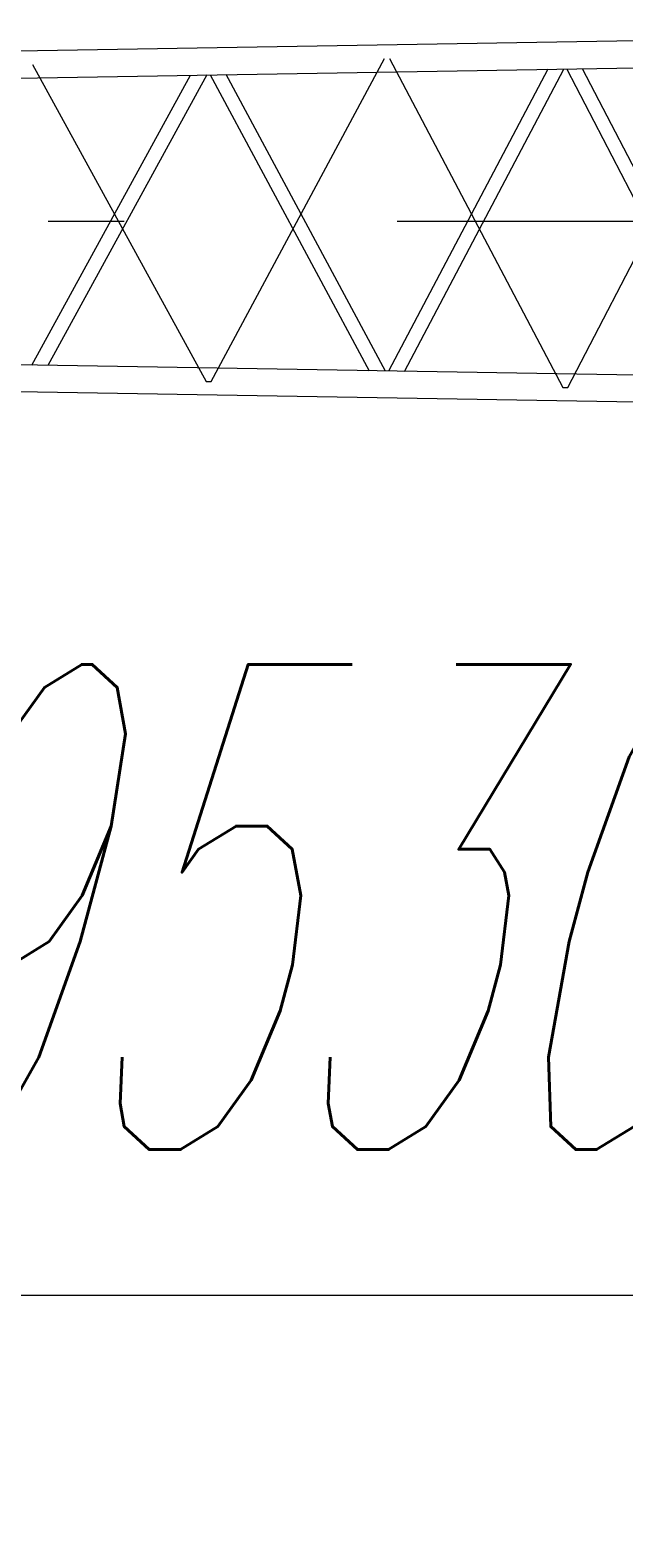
# Model space of a CAD drawing. Extents: x 22073 to 142282, y 6659 to 108851.
# Tile 11 of 68: x 58971 to 61906, y 9188 to 16644. Entities that reach past the tile are written whole.
import ezdxf
from ezdxf.enums import TextEntityAlignment as Align

# ---------------------------------------------------------------- set-up
doc = ezdxf.new("R2010")
doc.units = 0
doc.header["$LTSCALE"] = 150
doc.header["$MEASUREMENT"] = 0
doc.linetypes.add('CENTER', pattern=[50.5, 30, -9, 2.5, -9])
doc.layers.add('11', color=7, linetype='Continuous')
doc.styles.get("Standard").update_dxf_attribs({"font": 'txt', "bigfont": 'bigfont'})
doc.dimstyles.get("Standard").update_dxf_attribs({"dimtxt": 0.18, "dimasz": 0.18, "dimexe": 0.18, "dimexo": 0.0625, "dimgap": 0.09, "dimtad": 0, "dimtih": 1, "dimtoh": 1, "dimdec": 4, "dimzin": 0, "dimdsep": 46, "dimtxsty": 'Standard', "dimcen": 0.09, "dimadec": 0, "dimazin": 0, "dimtfac": 1, "dimtdec": 4, "dimtofl": 0, "dimtmove": 0, "dimatfit": 0, "dimfxl": 1, "dimtolj": 1, "dimtzin": 0, "dimarcsym": 0})

# ---------------------------------------------------------------- blocks, each defined once
blk = doc.blocks.new('*D6')
at = {"layer": '11', "color": 7, "linetype": 'Continuous', "lineweight": 9}
for p, q in [((55755, 10387.9), (65285, 10387.9)), ((65285, 9187.9), (65285, 10175.9))]:
    blk.add_line(p, q, dxfattribs=at)
for radius in [180, 90]:
    blk.add_circle((65285, 10387.9), radius, dxfattribs=at)
at = {"layer": '11', "color": 7, "linetype": 'Continuous', "lineweight": 9, "oblique": 15, "width": 0.5}
blk.add_text('9530', height=2400, dxfattribs=at).set_placement((58120, 10387.9), align=Align.BOTTOM_LEFT)
blk = doc.blocks.new('*G49')
at = {"layer": '11', "color": 7, "linetype": 'Continuous', "lineweight": 9}
for p, q in [((65173.3, 16644.4), (55866.4, 16489.5)), ((56369.6, 16364.9), (65173.3, 16511.4)), ((58979.6, 14987.6), (59764, 16421.4)), ((59844.6, 16422.7), (59058.6, 14986.3)), ((59861.1, 16423), (60646.9, 14959.9)), ((60727.1, 14958.5), (59939.8, 16424.3)), ((61529.7, 16450.8), (60742.6, 14958.3)), ((60821, 14957), (61609.6, 16452.1)), ((61624.1, 16452.3), (62412.5, 14930.5)), ((62492, 14929.2), (61702.3, 16453.6)), ((65110, 14885.6), (55839.1, 15039.9)), ((65173.3, 14751.5), (55866.4, 14906.4))]:
    blk.add_line(p, q, dxfattribs=at)
at = {"layer": '11', "color": 7, "linetype": 'CENTER', "lineweight": 9}
for p, q in [((59865, 14906.6), (60723, 16503.8)), ((60747, 16504), (61605, 14877.4)), ((61629, 14877.2), (62487, 16533.2)), ((58983, 16474.7), (59841, 14906.8)), ((65285, 15698), (55755, 15698)), ((59841, 14906.8), (59853, 14906.8)), ((59853, 14906.6), (59865, 14906.6)), ((61605, 14877.4), (61617, 14877.4)), ((61617, 14877.2), (61629, 14877.2))]:
    blk.add_line(p, q, dxfattribs=at)

msp = doc.modelspace()

# ---------------------------------------------------------------- block references
at = {"color": 7, "linetype": 'Continuous', "lineweight": 9}
msp.add_blockref('*G49', (0, 0), dxfattribs=at)

# ---------------------------------------------------------------- dimensions: what is measured, and where the dimension line sits
at = {"layer": '11', "color": 7, "linetype": 'Continuous', "lineweight": 9}
dim = msp.add_linear_dim(base=(55755.02729, 10387.94136), p1=(55755.02729, 10387.94136), p2=(65285.01997, 10175.88271), text='9530', dimstyle='Standard', dxfattribs=at)
dim.commit()
dim.dimension.update_dxf_attribs({"geometry": '*D6', "text_midpoint": (60520.02363, 10387.94136)})

doc.saveas('drawing.dxf')
